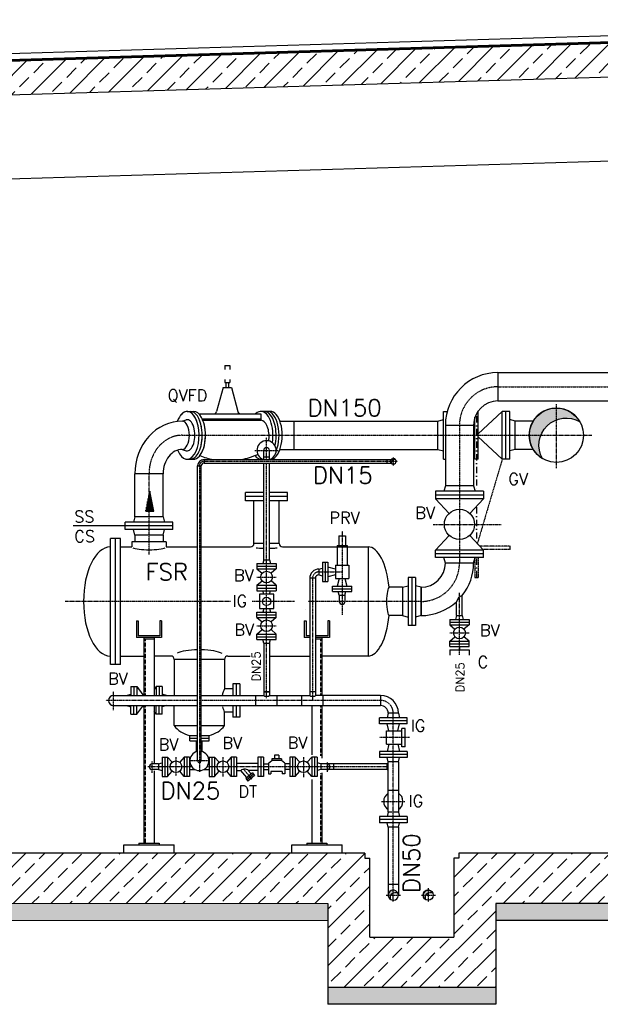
# Model space of a CAD drawing. Header units: millimetres. Extents: x -197187 to 241957296, y -45270 to 70505.
# Tile 102 of 116: x 74916 to 78374, y 2478 to 8344. Entities that reach past the tile are written whole.
import ezdxf
from ezdxf.enums import TextEntityAlignment as Align

# ---------------------------------------------------------------- set-up
doc = ezdxf.new("R2010")
doc.units = ezdxf.units.MM
doc.header["$LTSCALE"] = 0.5
for name, pattern in [('DASHDOT', [1, 0.5, -0.25, 0, -0.25]), ('DOT', [0.25, 0, -0.25]), ('HIDDEN', [0.375, 0.25, -0.125])]:
    doc.linetypes.add(name, pattern=pattern)
for name, color, linetype in [('21', 7, 'Continuous'), ('41', 7, 'Continuous'), ('Beschriftung', 7, 'Continuous'), ('P-MU025ENTL', 7, 'Continuous'), ('P-MU025ENTLÜ', 7, 'Continuous'), ('P-MU050ENTL', 7, 'Continuous'), ('P-MU150AUSL', 7, 'Continuous'), ('P-MU150EINL', 7, 'Continuous'), ('P-MU200EINL', 7, 'Continuous'), ('P-MU300AUSL', 7, 'Continuous')]:
    doc.layers.add(name, color=color, linetype=linetype)
doc.styles.add('ROMANS', font='ROMANS', dxfattribs={"height": 0.2})

# ---------------------------------------------------------------- blocks, each defined once
blk = doc.blocks.new('FPFEIL')
at = {"layer": '41', "color": 7, "linetype": 'Continuous'}
for p, q in [((-99.9998, 18.5851), (-92.9259, 18.5851)), ((-99.9998, 15.7051), (-78.5259, 15.7051)), ((-99.9998, 12.8251), (-64.1259, 12.8251)), ((-99.9998, 12.8251), (-64.1259, 12.8251)), ((-99.9998, 9.9452), (-49.7259, 9.9452)), ((-99.9998, 7.0652), (-35.3259, 7.0652)), ((-99.9998, 4.1852), (-20.926, 4.1852)), ((-99.9998, 4.1852), (-20.926, 4.1852)), ((-99.9998, 1.3052), (-6.526, 1.3052)), ((-99.9998, -1.5748), (-7.874, -1.5748)), ((-99.9998, -4.4548), (-22.274, -4.4548)), ((-99.9998, -4.4548), (-22.274, -4.4548)), ((-99.9998, -7.3348), (-36.6739, -7.3348)), ((-99.9998, -10.2148), (-51.0739, -10.2148)), ((-99.9998, -13.0948), (-65.4739, -13.0948)), ((-99.9998, -13.0948), (-65.4739, -13.0948)), ((-99.9998, -15.9748), (-79.8739, -15.9748)), ((-99.9998, -18.8548), (-94.2739, -18.8548))]:
    blk.add_line(p, q, dxfattribs=at)
blk.add_lwpolyline([(0, 0), (-99.9998, -20), (-99.9998, 20), (0, 0)], close=True, dxfattribs=at)

msp = doc.modelspace()

# ---------------------------------------------------------------- hatches: boundary and pattern name
at = {"lineweight": 5}
h = msp.add_hatch(dxfattribs=at)
h.set_pattern_fill('ANSI33', color=256, scale=25)
h.set_pattern_definition([(45, (102977.92, 8056.34), (-112.2532, 112.2532), []), (45, (103090.18, 8056.34), (-112.2532, 112.2532), [79.375, -39.6875])])
h.paths.add_polyline_path([(81635.78, 8280.707), (81615.789, 8300.107), (70605.838, 7969.809), (70585.847, 7949.209), (70585.847, 7788.471), (70605.838, 7769.071), (70635.78, 7769.969), (70675.78, 7811.169), (70675.78, 7771.169), (81615.789, 8099.369), (81635.78, 8119.969)])
h = msp.add_hatch(dxfattribs=at)
h.set_pattern_fill('ANSI33', color=256, scale=25)
h.set_pattern_definition([(45, (102252.92, 5310.06), (-112.2532, 112.2532), []), (45, (102365.18, 5310.06), (-112.2532, 112.2532), [79.375, -39.6875])])
h.paths.add_polyline_path([(81485.78, 3378.469), (81235.78, 3378.469), (81235.78, 8057.969), (81255.771, 8078.569), (81295.753, 8079.768), (81295.453, 8089.759), (81425.507, 8093.661), (81425.807, 8083.67), (81465.789, 8084.869), (81485.78, 8065.469)])
h.paths.add_polyline_path([(81235.78, 3378.469), (81485.78, 3378.469), (81485.78, 3078.469), (77750.78, 3078.469), (77750.78, 2578.469), (76750.78, 2578.469), (76750.78, 3078.469), (70735.78, 3078.469), (70735.78, 7742.969), (70755.771, 7763.569), (70795.753, 7764.768), (70795.453, 7774.759), (70925.507, 7778.661), (70925.807, 7768.67), (70965.789, 7769.869), (70985.78, 7750.469), (70985.78, 3378.469), (76970.78, 3378.469), (76970.78, 3348.469), (77000.78, 3348.469), (77000.78, 2878.469), (77500.78, 2878.469), (77500.78, 3348.469), (77530.78, 3348.469), (77530.78, 3378.469)])
at = {"layer": 'Beschriftung', "lineweight": 5}
h = msp.add_hatch(dxfattribs=at)
h.set_pattern_fill('BETON_UNBEWEHRT', color=256, scale=200, angle=90, pattern_type=2)
h.set_pattern_definition([(135, (96877.923, 48240.51), (-35.35534, -35.35534), [25, -12.5])])
h.paths.add_polyline_path([(77750.78, 3078.469), (81635.78, 3078.469), (81635.78, 2978.469), (77750.78, 2978.469)])
h.paths.add_polyline_path([(76750.78, 2578.469), (77750.78, 2578.469), (77750.78, 2478.469), (76750.78, 2478.469)])
h.paths.add_polyline_path([(70585.78, 3078.469), (76750.78, 3078.469), (76750.78, 2978.469), (70585.78, 2978.469)])
at = {"layer": 'P-MU050ENTL', "linetype": 'Continuous', "ltscale": 10}
h = msp.add_hatch(color=256, dxfattribs=at)
h.paths.add_polyline_path([(77126.437, 3128.469), (77110.63, 3128.469, 0.27424639), (77126.322, 3102.012, -0.23109795)])
h.paths.add_polyline_path([(77140.78, 3142.471), (77140.78, 3158.619, 0.41421356), (77110.63, 3128.469), (77126.437, 3128.469, -0.1710683)])
h.paths.add_polyline_path([(77140.78, 3158.619), (77140.78, 3142.471, -0.23800733), (77167.93, 3141.58, 0.28780619)])
h.paths.add_polyline_path([(77334.437, 3128.469), (77318.63, 3128.469, 0.27424639), (77334.322, 3102.012, -0.23109795)])
h.paths.add_polyline_path([(77348.78, 3142.471), (77348.78, 3158.619, 0.41421356), (77318.63, 3128.469), (77334.437, 3128.469, -0.1710683)])
h.paths.add_polyline_path([(77348.78, 3158.619), (77348.78, 3142.471, -0.23800733), (77375.93, 3141.58, 0.28780619)])
at = {"layer": 'P-MU300AUSL', "linetype": 'Continuous', "ltscale": 10}
h = msp.add_hatch(color=256, dxfattribs=at)
h.paths.add_polyline_path([(78019.57, 5868.469), (77949.83, 5868.469, 0.26465443), (78029.085, 5729.223, -0.22642943)])
h.paths.add_polyline_path([(78111.78, 5959.918), (78111.78, 6030.419, 0.41421356), (77949.83, 5868.469), (78019.57, 5868.469, -0.20918343)])
h.paths.add_polyline_path([(78111.78, 6030.419), (78111.78, 5959.918, -0.22981852), (78252.745, 5948.198, 0.2703255)])

# ---------------------------------------------------------------- linework, layer by layer
for p, q in [((81630.421, 8344.219), (70585.847, 8012.876)), ((81540.765, 8304.86), (70585.847, 7976.212)), ((70585.847, 7974.211), (81540.825, 8302.861)), ((70605.838, 7969.809), (81615.789, 8300.107)), ((70675.78, 7771.169), (81640.78, 8100.119)), ((70985.78, 7280.469), (81235.78, 7587.969)), ((76970.78, 3378.469), (70985.78, 3378.469)), ((76970.78, 3378.469), (76970.78, 3348.469)), ((76970.78, 3378.469), (76970.78, 3348.469)), ((76970.78, 3348.469), (77000.78, 3348.469)), ((76970.78, 3348.469), (77000.78, 3348.469)), ((77000.78, 2878.469), (77000.78, 3348.469)), ((77530.78, 3348.469), (77500.78, 3348.469)), ((77530.78, 3348.469), (77500.78, 3348.469)), ((77500.78, 3348.469), (77500.78, 2878.469)), ((77530.78, 3348.469), (77500.78, 3348.469)), ((77530.78, 3348.469), (77500.78, 3348.469)), ((77530.78, 3378.469), (77530.78, 3348.469)), ((77530.78, 3378.469), (77530.78, 3348.469)), ((81235.78, 3378.469), (77530.78, 3378.469)), ((77530.78, 3378.469), (77530.78, 3348.469)), ((77530.78, 3378.469), (77530.78, 3348.469)), ((76750.78, 3078.469), (76750.78, 2478.469)), ((81635.78, 3078.469), (77750.78, 3078.469)), ((77750.78, 3078.469), (77750.78, 2478.469)), ((81635.78, 2978.469), (77750.78, 2978.469)), ((77000.78, 2878.469), (77500.78, 2878.469)), ((77750.78, 2578.469), (76750.78, 2578.469)), ((77750.78, 2478.469), (76750.78, 2478.469))]:
    msp.add_line(p, q)
at = {"lineweight": 5}
for p, q in [((76750.78, 3078.469), (70585.78, 3078.469)), ((70585.78, 2978.469), (76750.78, 2978.469))]:
    msp.add_line(p, q, dxfattribs=at)
at = {"layer": '21', "linetype": 'Continuous', "ltscale": 10}
for p, q in [((76013.78, 5724.119), (76013.78, 5702.819)), ((75975.13, 5685.469), (75996.43, 5685.469))]:
    msp.add_line(p, q, dxfattribs=at)
at = {"layer": '21', "linetype": 'DASHDOT', "ltscale": 10}
msp.add_line((75985.78, 5685.469), (75985.78, 3864.195), dxfattribs=at)
at = {"layer": '21', "linetype": 'Continuous', "ltscale": 10}
msp.add_lwpolyline([(77132.699, 5698.683, -1.2725912), (77154.752, 5722.887, 0.7857983), (77132.699, 5698.683)], format="xyb", dxfattribs=at)
msp.add_arc((77140.78, 5713.469), 16.85, 241.3432806, 33.9840917, dxfattribs=at)
at = {"layer": '41', "linetype": 'Continuous', "ltscale": 10}
for p, q in [((76136.702, 6283.469), (76166.702, 6283.469)), ((76136.702, 6283.469), (76136.702, 6260.769)), ((76166.702, 6283.469), (76166.702, 6260.769)), ((76013.78, 5724.119), (77127.722, 5724.119)), ((76013.78, 5702.819), (77127.722, 5702.819)), ((76352.169, 5725.972), (76362.323, 5725.971)), ((77102.78, 5724.119), (77102.78, 5702.819)), ((75975.13, 3928.469), (75975.13, 5685.469)), ((75996.43, 3928.469), (75996.43, 5685.469)), ((75610.78, 4763.469), (75610.78, 4663.469)), ((75610.78, 4763.469), (75620.78, 4763.469)), ((75620.78, 4763.469), (75620.78, 4673.469)), ((75760.78, 4763.469), (75750.78, 4763.469)), ((75750.78, 4763.469), (75750.78, 4673.469)), ((75760.78, 4763.469), (75760.78, 4663.469)), ((76610.78, 4763.469), (76610.78, 4663.469)), ((76610.78, 4763.469), (76620.78, 4763.469)), ((76610.78, 4763.469), (76610.78, 4663.469)), ((76610.78, 4763.469), (76620.78, 4763.469)), ((76620.78, 4763.469), (76620.78, 4673.469)), ((76620.78, 4763.469), (76620.78, 4673.469)), ((76760.78, 4763.469), (76750.78, 4763.469)), ((76750.78, 4763.469), (76750.78, 4673.469)), ((76760.78, 4763.469), (76760.78, 4663.469)), ((75760.78, 4663.469), (75610.78, 4663.469)), ((75750.78, 4673.469), (75620.78, 4673.469)), ((75655.78, 4663.469), (75655.78, 4318.619)), ((75715.78, 4653.469), (75655.78, 4653.469)), ((75715.78, 4663.469), (75715.78, 4318.619)), ((76642.93, 4663.469), (76610.78, 4663.469)), ((76634.953, 4663.469), (76610.78, 4663.469)), ((76642.93, 4673.469), (76620.78, 4673.469)), ((76638.729, 4673.469), (76620.78, 4673.469)), ((76750.78, 4673.469), (76676.63, 4673.469)), ((76760.78, 4663.469), (76676.63, 4663.469)), ((76715.78, 4653.469), (76676.63, 4653.469)), ((76715.78, 4663.469), (76715.78, 4318.619)), ((76368.93, 4553.469), (76368.93, 4318.619)), ((76402.63, 4553.469), (76402.63, 4318.619)), ((76402.63, 4339.469), (76368.93, 4339.469)), ((76655.78, 4339.469), (76642.93, 4339.469)), ((75655.78, 4258.319), (75655.78, 3438.469)), ((75715.78, 4258.319), (75715.78, 3916.952)), ((76655.78, 4258.319), (76655.78, 3963.774)), ((76715.78, 4258.319), (76715.78, 3945.309)), ((75968.93, 3983.445), (75968.93, 4047.469)), ((76002.63, 3983.445), (76002.63, 4047.469)), ((75926.78, 3950.969), (75926.78, 3835.969)), ((75715.78, 3870.13), (75715.78, 3438.469)), ((76655.78, 3817.373), (76655.78, 3438.469)), ((76715.78, 3858.26), (76715.78, 3438.469)), ((75535.78, 3428.469), (75835.78, 3428.469)), ((75535.78, 3378.469), (75535.78, 3428.469)), ((75625.78, 3438.469), (75745.78, 3438.469)), ((75625.78, 3438.469), (75625.78, 3428.469)), ((75745.78, 3438.469), (75745.78, 3428.469)), ((75835.78, 3378.469), (75835.78, 3428.469)), ((76535.78, 3428.469), (76835.78, 3428.469)), ((76535.78, 3378.469), (76535.78, 3428.469)), ((76625.78, 3438.469), (76745.78, 3438.469)), ((76625.78, 3438.469), (76625.78, 3428.469)), ((76745.78, 3438.469), (76745.78, 3428.469)), ((76835.78, 3378.469), (76835.78, 3428.469))]:
    msp.add_line(p, q, dxfattribs=at)
at = {"layer": '41', "linetype": 'DASHDOT', "ltscale": 10}
for p, q in [((76013.78, 5713.469), (77165.747, 5713.469)), ((77140.78, 5735.551), (77140.78, 5688.829)), ((76038.029, 3928.469), (75932.651, 3928.469))]:
    msp.add_line(p, q, dxfattribs=at)
at = {"layer": '41', "linetype": 'HIDDEN', "ltscale": 10}
for p, q in [((75663.78, 4653.469), (75663.78, 4318.619)), ((76707.78, 4653.469), (76707.78, 4318.619)), ((75663.78, 4258.319), (75663.78, 3438.469)), ((76707.78, 4258.319), (76707.78, 3958.498)), ((76707.78, 3855.622), (76707.78, 3438.469))]:
    msp.add_line(p, q, dxfattribs=at)
at = {"layer": '41', "linetype": 'Continuous', "ltscale": 10}
for centre, radius, start, end in [((76013.78, 5685.469), 38.65, 90, 180), ((76013.78, 5685.469), 17.35, 90, 180), ((75985.78, 3928.469), 57.5, 100.6738083, 79.3261917), ((75985.78, 3928.469), 10.65, 180, 0)]:
    msp.add_arc(centre, radius, start, end, dxfattribs=at)
at = {"layer": '41', "linetype": 'DASHDOT', "ltscale": 10}
msp.add_arc((76013.78, 5685.469), 28, 90, 180, dxfattribs=at)
at = {"layer": '41', "linetype": 'Continuous', "ltscale": 10}
for centre, major_axis, ratio, start_param, end_param in [((76352.62, 5868.469), (0, 142.5), 0.4999993, 2.58808015, 3.252056), ((76385.78, 5203.469), (-75, 0), 0.11696267, 1.79223648, 1.9023925), ((76385.78, 5203.469), (-75, 0), 0.11696267, 1.90176379, 1.9023925), ((76385.78, 4318.619), (-16.85, 0), 0.30551929, 0, 3.14159265), ((76659.78, 4318.619), (-16.85, 0), 0.30551929, 0, 1.33111947)]:
    msp.add_ellipse(centre, major_axis=major_axis, ratio=ratio, start_param=start_param, end_param=end_param, dxfattribs=at)
at = {"layer": 'P-MU025ENTL', "linetype": 'DASHDOT', "ltscale": 10}
for p, q in [((76835.78, 5296.881), (76835.78, 5203.469)), ((76835.78, 5296.881), (76835.78, 4798.729)), ((76697.78, 5054.469), (76835.78, 5054.469)), ((76659.78, 5016.469), (76659.78, 4292.168)), ((77534.78, 4559.473), (77534.78, 4931.36)), ((77477.28, 4690.876), (77592.28, 4690.876)), ((75845.78, 3950.969), (75845.78, 3839.424)), ((76125.78, 3950.969), (76125.78, 3835.969)), ((76605.78, 3950.969), (76605.78, 3831.36)), ((75940.159, 3893.469), (75678.556, 3893.469)), ((75704.78, 3857.121), (75704.78, 3927.434)), ((77102.78, 3893.469), (76031.401, 3893.469)), ((76298.326, 3820.313), (76246.951, 3881.54)), ((76746.78, 3920.662), (76746.78, 3863.867))]:
    msp.add_line(p, q, dxfattribs=at)
at = {"layer": 'P-MU025ENTL', "linetype": 'Continuous', "ltscale": 10}
for p, q in [((76815.78, 5269.469), (76855.78, 5269.469)), ((76815.78, 5269.469), (76815.78, 5211.469)), ((76815.78, 5269.469), (76855.78, 5269.469)), ((76815.78, 5269.469), (76815.78, 5211.469)), ((76815.78, 5269.469), (76855.78, 5269.469)), ((76815.78, 5269.469), (76815.78, 5211.469)), ((76855.78, 5269.469), (76855.78, 5211.469)), ((76855.78, 5269.469), (76855.78, 5211.469)), ((76855.78, 5269.469), (76855.78, 5211.469)), ((76805.78, 5211.469), (76865.78, 5211.469)), ((76805.78, 5211.469), (76805.78, 5203.469)), ((76805.78, 5211.469), (76865.78, 5211.469)), ((76805.78, 5211.469), (76805.78, 5203.469)), ((76805.78, 5211.469), (76865.78, 5211.469)), ((76805.78, 5211.469), (76805.78, 5094.469)), ((76865.78, 5211.469), (76865.78, 5203.469)), ((76865.78, 5211.469), (76865.78, 5203.469)), ((76865.78, 5211.469), (76865.78, 5094.469)), ((76719.78, 5111.969), (76719.78, 4996.969)), ((76719.78, 5111.969), (76751.78, 5111.969)), ((76735.78, 5111.969), (76735.78, 4996.969)), ((76751.78, 5111.969), (76751.78, 4996.969)), ((76697.78, 5071.319), (76719.78, 5077.214)), ((76697.78, 5071.319), (76697.78, 5037.619)), ((76795.78, 5071.319), (76751.78, 5083.109)), ((76795.78, 5094.469), (76875.78, 5094.469)), ((76795.78, 5094.469), (76795.78, 5014.469)), ((76875.78, 5094.469), (76875.78, 5014.469)), ((76676.63, 5016.469), (76642.93, 5016.469)), ((76642.93, 5016.469), (76642.93, 4318.619)), ((76676.63, 5016.469), (76676.63, 4318.619)), ((76697.78, 5037.619), (76719.78, 5031.724)), ((76719.78, 4996.969), (76751.78, 4996.969)), ((76795.78, 5037.619), (76751.78, 5025.829)), ((76795.78, 5014.469), (76875.78, 5014.469)), ((76818.93, 5014.469), (76807.14, 4970.469)), ((76852.63, 5014.469), (76864.42, 4970.469)), ((76778.28, 4938.469), (76778.28, 4970.469)), ((76778.28, 4970.469), (76893.28, 4970.469)), ((76778.28, 4954.469), (76893.28, 4954.469)), ((76778.28, 4938.469), (76893.28, 4938.469)), ((76818.93, 4916.469), (76813.035, 4938.469)), ((76852.63, 4916.469), (76858.525, 4938.469)), ((76893.28, 4938.469), (76893.28, 4970.469)), ((76818.93, 4916.469), (76852.63, 4916.469)), ((76818.93, 4916.469), (76818.93, 4878.469)), ((76852.63, 4916.469), (76852.63, 4878.469)), ((77517.93, 4793.876), (77517.93, 4877.132)), ((77551.63, 4793.876), (77551.63, 4913.508)), ((77477.28, 4771.876), (77592.28, 4771.876)), ((77477.28, 4771.876), (77477.28, 4739.876)), ((77477.28, 4755.876), (77592.28, 4755.876)), ((77517.93, 4793.876), (77512.035, 4771.876)), ((77517.93, 4793.876), (77551.63, 4793.876)), ((77551.63, 4793.876), (77557.525, 4771.876)), ((77592.28, 4771.876), (77592.28, 4739.876)), ((77477.28, 4739.876), (77592.28, 4739.876)), ((77477.28, 4739.876), (77508.141, 4713.577)), ((77592.28, 4739.876), (77561.419, 4713.577)), ((77477.28, 4641.876), (77508.141, 4668.175)), ((77477.28, 4609.876), (77477.28, 4641.876)), ((77477.28, 4641.876), (77592.28, 4641.876)), ((77592.28, 4641.876), (77561.419, 4668.175)), ((77592.28, 4609.876), (77592.28, 4641.876)), ((76368.93, 4630.469), (76402.63, 4630.469)), ((76368.93, 4630.469), (76368.93, 4318.619)), ((76402.63, 4630.469), (76402.63, 4318.619)), ((77477.28, 4625.876), (77592.28, 4625.876)), ((77477.28, 4609.876), (77592.28, 4609.876)), ((77477.28, 4589.876), (77592.28, 4589.876)), ((77477.28, 4589.876), (77477.28, 4557.876)), ((77534.78, 4609.876), (77534.78, 4589.876)), ((77592.28, 4589.876), (77592.28, 4557.876)), ((76642.93, 4553.469), (76642.93, 4318.619)), ((76368.93, 4339.469), (76402.63, 4339.469)), ((76676.63, 4339.469), (76642.93, 4339.469)), ((75764.78, 3950.969), (75796.78, 3950.969)), ((75764.78, 3950.969), (75764.78, 3835.969)), ((75780.78, 3950.969), (75780.78, 3835.969)), ((75796.78, 3950.969), (75823.079, 3920.108)), ((75796.78, 3950.969), (75796.78, 3835.969)), ((75894.78, 3950.969), (75868.481, 3920.108)), ((75926.78, 3950.969), (75894.78, 3950.969)), ((75894.78, 3950.969), (75894.78, 3835.969)), ((75910.78, 3950.969), (75910.78, 3835.969)), ((76044.78, 3950.969), (76076.78, 3950.969)), ((76044.78, 3950.969), (76044.78, 3835.969)), ((76060.78, 3950.969), (76060.78, 3835.969)), ((76076.78, 3950.969), (76076.78, 3835.969)), ((76076.78, 3950.969), (76103.079, 3920.108)), ((76174.78, 3950.969), (76148.481, 3920.108)), ((76206.78, 3950.969), (76174.78, 3950.969)), ((76174.78, 3950.969), (76174.78, 3835.969)), ((76190.78, 3950.969), (76190.78, 3835.969)), ((76206.78, 3950.969), (76206.78, 3835.969)), ((76366.78, 3950.969), (76334.78, 3950.969)), ((76334.78, 3950.969), (76334.78, 3835.969)), ((76350.78, 3950.969), (76350.78, 3835.969)), ((76366.78, 3950.969), (76366.78, 3835.969)), ((76396.78, 3915.969), (76417.652, 3931.841)), ((76473.908, 3941.841), (76417.652, 3941.841)), ((76417.652, 3941.841), (76417.652, 3931.841)), ((76473.908, 3931.841), (76417.652, 3931.841)), ((76458.908, 3961.841), (76432.652, 3961.841)), ((76432.652, 3961.841), (76432.652, 3941.841)), ((76458.908, 3961.841), (76458.908, 3941.841)), ((76473.908, 3941.841), (76473.908, 3931.841)), ((76494.78, 3915.969), (76473.908, 3931.841)), ((76556.78, 3950.969), (76524.78, 3950.969)), ((76524.78, 3950.969), (76524.78, 3835.969)), ((76540.78, 3950.969), (76540.78, 3835.969)), ((76556.78, 3950.969), (76556.78, 3835.969)), ((76556.78, 3950.969), (76583.079, 3920.108)), ((76654.78, 3950.969), (76628.481, 3920.108)), ((76686.78, 3950.969), (76654.78, 3950.969)), ((76654.78, 3950.969), (76654.78, 3835.969)), ((76670.78, 3950.969), (76670.78, 3835.969)), ((76686.78, 3950.969), (76686.78, 3835.969)), ((75742.78, 3910.319), (75704.78, 3910.319)), ((75742.78, 3876.619), (75704.78, 3876.619)), ((75742.78, 3910.319), (75764.78, 3916.214)), ((75742.78, 3910.319), (75742.78, 3876.619)), ((75742.78, 3876.619), (75764.78, 3870.724)), ((75926.78, 3910.319), (75931.22, 3910.319)), ((75926.78, 3876.619), (75960.924, 3876.619)), ((76010.636, 3876.619), (76044.78, 3876.619)), ((76044.78, 3910.319), (76040.34, 3910.319)), ((76206.78, 3915.319), (76334.78, 3915.319)), ((76206.78, 3871.619), (76233.279, 3871.619)), ((76268.56, 3829.573), (76233.279, 3871.619)), ((76334.78, 3871.619), (76277.271, 3871.619)), ((76294.375, 3851.235), (76277.271, 3871.619)), ((76366.78, 3910.319), (76396.78, 3910.319)), ((76366.78, 3876.619), (76396.78, 3876.619)), ((76396.78, 3915.969), (76396.78, 3850.969)), ((76494.78, 3915.969), (76494.78, 3850.969)), ((76524.78, 3910.319), (76494.78, 3910.319)), ((76524.78, 3876.619), (76494.78, 3876.619)), ((76708.78, 3910.319), (76686.78, 3916.214)), ((76708.78, 3876.619), (76686.78, 3870.724)), ((76708.78, 3910.319), (76708.78, 3876.619)), ((77102.78, 3910.319), (76708.78, 3910.319)), ((77102.78, 3876.619), (76708.78, 3876.619)), ((76784.78, 3910.319), (76784.78, 3876.619)), ((77102.78, 3910.319), (77102.78, 3876.619)), ((75764.78, 3835.969), (75796.78, 3835.969)), ((75796.78, 3835.969), (75823.079, 3866.83)), ((75894.78, 3835.969), (75868.481, 3866.83)), ((75926.78, 3835.969), (75894.78, 3835.969)), ((76044.78, 3835.969), (76076.78, 3835.969)), ((76076.78, 3835.969), (76103.079, 3866.83)), ((76174.78, 3835.969), (76148.481, 3866.83)), ((76206.78, 3835.969), (76174.78, 3835.969)), ((76301.268, 3857.019), (76261.667, 3823.79)), ((76261.667, 3823.79), (76274.523, 3808.469)), ((76307.696, 3849.359), (76268.095, 3816.129)), ((76314.124, 3841.698), (76274.523, 3808.469)), ((76301.268, 3857.019), (76314.124, 3841.698)), ((76366.78, 3835.969), (76334.78, 3835.969)), ((76396.78, 3850.969), (76411.78, 3850.969)), ((76479.78, 3865.969), (76411.78, 3865.969)), ((76411.78, 3865.969), (76411.78, 3850.969)), ((76479.78, 3865.969), (76479.78, 3850.969)), ((76494.78, 3850.969), (76479.78, 3850.969)), ((76556.78, 3835.969), (76524.78, 3835.969)), ((76556.78, 3835.969), (76583.079, 3866.83)), ((76654.78, 3835.969), (76628.481, 3866.83)), ((76686.78, 3835.969), (76654.78, 3835.969))]:
    msp.add_line(p, q, dxfattribs=at)
for centre in [(77534.78, 4690.876), (75845.78, 3893.469), (76125.78, 3893.469), (76605.78, 3893.469)]:
    msp.add_circle(centre, 35, dxfattribs=at)
for centre, radius, start, end in [((76697.78, 5016.469), 54.85, 90, 180), ((76697.78, 5016.469), 21.15, 90, 180), ((76835.78, 4878.469), 16.85, 180, 0), ((75704.78, 3893.469), 16.85, 90, 270), ((76746.78, 3893.469), 16.85, 270, 90), ((77102.78, 3855.469), 54.85, 81.7717111, 90), ((77102.78, 3855.469), 21.15, 68.212925, 90)]:
    msp.add_arc(centre, radius, start, end, dxfattribs=at)
at = {"layer": 'P-MU025ENTL', "linetype": 'DASHDOT', "ltscale": 10}
for centre, start, end in [((76697.78, 5016.469), 90, 180), ((77102.78, 3855.469), 78.0780556, 90)]:
    msp.add_arc(centre, 38, start, end, dxfattribs=at)
at = {"layer": 'P-MU025ENTL', "linetype": 'Continuous', "ltscale": 10}
msp.add_ellipse((76255.275, 3871.619), major_axis=(-21.996, 0), ratio=0.33834032, start_param=3.14159265, end_param=6.28318531, dxfattribs=at)
at = {"layer": 'P-MU025ENTLÜ', "linetype": 'DASHDOT', "ltscale": 10}
for p, q in [((76385.78, 5724.119), (76385.78, 5855.545)), ((76315.25, 5778.469), (76454.811, 5778.469)), ((76356.13, 5778.469), (76415.971, 5778.469)), ((76385.78, 4302.379), (76385.78, 5702.819)), ((76328.28, 5023.469), (76443.28, 5023.469)), ((76328.28, 4733.469), (76443.28, 4733.469))]:
    msp.add_line(p, q, dxfattribs=at)
at = {"layer": 'P-MU025ENTLÜ', "linetype": 'Continuous', "ltscale": 10}
for p, q in [((76368.93, 5724.119), (76368.93, 5778.469)), ((76402.63, 5724.119), (76402.63, 5778.469)), ((76368.93, 5740.469), (76402.63, 5740.469)), ((76368.93, 5126.469), (76368.93, 5702.819)), ((76402.63, 5126.469), (76402.63, 5702.819)), ((76328.28, 5104.469), (76443.28, 5104.469)), ((76328.28, 5104.469), (76328.28, 5072.469)), ((76368.93, 5126.469), (76363.035, 5104.469)), ((76368.93, 5126.469), (76402.63, 5126.469)), ((76402.63, 5126.469), (76408.525, 5104.469)), ((76443.28, 5104.469), (76443.28, 5072.469)), ((76328.28, 5088.469), (76443.28, 5088.469)), ((76328.28, 5072.469), (76443.28, 5072.469)), ((76328.28, 5072.469), (76359.141, 5046.17)), ((76443.28, 5072.469), (76412.419, 5046.17)), ((76328.28, 4974.469), (76359.141, 5000.768)), ((76443.28, 4974.469), (76412.419, 5000.768)), ((76328.28, 4974.469), (76328.28, 4942.469)), ((76328.28, 4974.469), (76443.28, 4974.469)), ((76328.28, 4958.469), (76443.28, 4958.469)), ((76328.28, 4942.469), (76443.28, 4942.469)), ((76368.796, 4920.969), (76363.035, 4942.469)), ((76402.764, 4920.969), (76408.525, 4942.469)), ((76443.28, 4974.469), (76443.28, 4942.469)), ((76328.28, 4782.469), (76328.28, 4814.469)), ((76328.28, 4814.469), (76443.28, 4814.469)), ((76368.796, 4835.969), (76363.035, 4814.469)), ((76402.764, 4835.969), (76408.525, 4814.469)), ((76443.28, 4782.469), (76443.28, 4814.469)), ((76328.28, 4798.469), (76443.28, 4798.469)), ((76328.28, 4782.469), (76443.28, 4782.469)), ((76328.28, 4782.469), (76359.141, 4756.17)), ((76443.28, 4782.469), (76412.419, 4756.17)), ((76328.28, 4684.469), (76359.141, 4710.768)), ((76443.28, 4684.469), (76412.419, 4710.768)), ((76328.28, 4652.469), (76328.28, 4684.469)), ((76328.28, 4684.469), (76443.28, 4684.469)), ((76328.28, 4668.469), (76443.28, 4668.469)), ((76328.28, 4652.469), (76443.28, 4652.469)), ((76368.93, 4630.469), (76363.035, 4652.469)), ((76402.63, 4630.469), (76408.525, 4652.469)), ((76443.28, 4652.469), (76443.28, 4684.469))]:
    msp.add_line(p, q, dxfattribs=at)
msp.add_lwpolyline([(76428.28, 4835.969), (76428.28, 4920.969), (76343.28, 4920.969), (76343.28, 4835.969)], close=True, dxfattribs=at)
for centre, radius in [((76385.78, 5023.469), 35), ((76385.78, 4878.469), 25), ((76385.78, 4733.469), 35)]:
    msp.add_circle(centre, radius, dxfattribs=at)
for radius, start, end in [(57.5, 289.0529333, 250.9470667), (16.85, 0, 180)]:
    msp.add_arc((76385.78, 5778.469), radius, start, end, dxfattribs=at)
at = {"layer": 'P-MU050ENTL', "linetype": 'DASHDOT', "ltscale": 10}
for p, q in [((75474.78, 4230.87), (75474.78, 4342.501)), ((75474.78, 4230.87), (75474.78, 4342.501)), ((75975.13, 4288.469), (75427.961, 4288.469)), ((77064.78, 4288.469), (75996.43, 4288.469)), ((77140.78, 3090.057), (77140.78, 4212.469)), ((77236.46, 4067.469), (77058.28, 4067.469)), ((77070.167, 3687.469), (77209.415, 3687.469)), ((77348.78, 3169.484), (77348.78, 3088.064)), ((77098.892, 3128.469), (77183.632, 3128.469)), ((77309.246, 3128.469), (77392.988, 3128.469))]:
    msp.add_line(p, q, dxfattribs=at)
at = {"layer": 'P-MU050ENTL', "linetype": 'Continuous', "ltscale": 10}
for p, q in [((75577.78, 4370.969), (75577.78, 4318.619)), ((75577.78, 4370.969), (75613.78, 4370.969)), ((75577.78, 4370.969), (75577.78, 4318.619)), ((75577.78, 4370.969), (75613.78, 4370.969)), ((75595.78, 4370.969), (75595.78, 4318.619)), ((75595.78, 4370.969), (75595.78, 4318.619)), ((75613.78, 4370.969), (75613.78, 4318.619)), ((75613.78, 4370.969), (75648.043, 4321.378)), ((75613.78, 4370.969), (75613.78, 4318.619)), ((75613.78, 4370.969), (75648.043, 4321.378)), ((75727.78, 4370.969), (75715.78, 4353.601)), ((75727.78, 4370.969), (75715.78, 4353.601)), ((75763.78, 4370.969), (75727.78, 4370.969)), ((75727.78, 4370.969), (75727.78, 4318.619)), ((75763.78, 4370.969), (75727.78, 4370.969)), ((75727.78, 4370.969), (75727.78, 4318.619)), ((75745.78, 4370.969), (75745.78, 4318.619)), ((75745.78, 4370.969), (75745.78, 4318.619)), ((75763.78, 4370.969), (75763.78, 4318.619)), ((75763.78, 4370.969), (75763.78, 4318.619)), ((75474.78, 4318.619), (75655.78, 4318.619)), ((75474.78, 4318.619), (75975.13, 4318.619)), ((75550.78, 4318.619), (75577.78, 4325.854)), ((75550.78, 4318.619), (75577.78, 4325.854)), ((75715.78, 4318.619), (75835.78, 4318.619)), ((75790.78, 4318.619), (75763.78, 4325.854)), ((75790.78, 4318.619), (75763.78, 4325.854)), ((75996.43, 4318.619), (76368.93, 4318.619)), ((76225.78, 4318.619), (76368.93, 4318.619)), ((76321.78, 4258.319), (76321.78, 4318.619)), ((76321.78, 4258.319), (76321.78, 4318.619)), ((76402.63, 4318.619), (76642.93, 4318.619)), ((76402.63, 4318.619), (76642.93, 4318.619)), ((76449.78, 4258.319), (76449.78, 4318.619)), ((76449.78, 4258.319), (76449.78, 4318.619)), ((76595.78, 4258.319), (76595.78, 4318.619)), ((76595.78, 4258.319), (76595.78, 4318.619)), ((77064.78, 4318.619), (76676.63, 4318.619)), ((76723.78, 4258.319), (76723.78, 4318.619)), ((77064.78, 4318.619), (77064.78, 4258.319)), ((75474.78, 4258.319), (75655.78, 4258.319)), ((75474.78, 4258.319), (75975.13, 4258.319)), ((75550.78, 4258.319), (75577.78, 4251.084)), ((75550.78, 4258.319), (75577.78, 4251.084)), ((75577.78, 4205.969), (75577.78, 4258.319)), ((75577.78, 4205.969), (75577.78, 4258.319)), ((75595.78, 4205.969), (75595.78, 4258.319)), ((75595.78, 4205.969), (75595.78, 4258.319)), ((75613.78, 4205.969), (75613.78, 4258.319)), ((75613.78, 4205.969), (75613.78, 4258.319)), ((75613.78, 4205.969), (75648.043, 4255.56)), ((75613.78, 4205.969), (75648.043, 4255.56)), ((75715.78, 4258.319), (75835.78, 4258.319)), ((75727.78, 4205.969), (75727.78, 4258.319)), ((75727.78, 4205.969), (75727.78, 4258.319)), ((75745.78, 4205.969), (75745.78, 4258.319)), ((75745.78, 4205.969), (75745.78, 4258.319)), ((75790.78, 4258.319), (75763.78, 4251.084)), ((75763.78, 4205.969), (75763.78, 4258.319)), ((75790.78, 4258.319), (75763.78, 4251.084)), ((75763.78, 4205.969), (75763.78, 4258.319)), ((75996.43, 4258.319), (77064.78, 4258.319)), ((76225.78, 4258.319), (76655.78, 4258.319)), ((75577.78, 4205.969), (75613.78, 4205.969)), ((75577.78, 4205.969), (75613.78, 4205.969)), ((75727.78, 4205.969), (75715.78, 4223.337)), ((75727.78, 4205.969), (75715.78, 4223.337)), ((75763.78, 4205.969), (75727.78, 4205.969)), ((75763.78, 4205.969), (75727.78, 4205.969)), ((77223.28, 4185.469), (77058.28, 4185.469)), ((77058.28, 4149.469), (77058.28, 4185.469)), ((77223.28, 4167.469), (77058.28, 4167.469)), ((77110.63, 4212.469), (77103.395, 4185.469)), ((77170.93, 4212.469), (77110.63, 4212.469)), ((77170.93, 4212.469), (77178.165, 4185.469)), ((77223.28, 4149.469), (77223.28, 4185.469)), ((77223.28, 4149.469), (77058.28, 4149.469)), ((77100.78, 4027.469), (77100.78, 4107.469)), ((77100.78, 4107.469), (77190.78, 4107.469)), ((77114.649, 4107.469), (77103.395, 4149.469)), ((77166.911, 4107.469), (77178.165, 4149.469)), ((77190.78, 4012.469), (77190.78, 4122.469)), ((77210.78, 4122.469), (77190.78, 4122.469)), ((77210.78, 4012.469), (77210.78, 4122.469)), ((77100.78, 4027.469), (77190.78, 4027.469)), ((77114.649, 4027.469), (77103.395, 3985.469)), ((77166.911, 4027.469), (77178.165, 3985.469)), ((77210.78, 4012.469), (77190.78, 4012.469)), ((77223.28, 3985.469), (77058.28, 3985.469)), ((77058.28, 3985.469), (77058.28, 3949.469)), ((77223.28, 3967.469), (77058.28, 3967.469)), ((77223.28, 3949.469), (77058.28, 3949.469)), ((77110.63, 3922.469), (77103.395, 3949.469)), ((77170.93, 3922.469), (77178.165, 3949.469)), ((77223.28, 3985.469), (77223.28, 3949.469)), ((77170.93, 3922.469), (77110.63, 3922.469)), ((77110.63, 3623.469), (77110.63, 3922.469)), ((77170.93, 3922.469), (77170.93, 3623.469)), ((77170.93, 3751.469), (77110.63, 3751.469)), ((77223.28, 3596.469), (77058.28, 3596.469)), ((77058.28, 3596.469), (77058.28, 3560.469)), ((77223.28, 3578.469), (77058.28, 3578.469)), ((77110.63, 3623.469), (77103.395, 3596.469)), ((77170.93, 3623.469), (77110.63, 3623.469)), ((77170.93, 3623.469), (77178.165, 3596.469)), ((77223.28, 3596.469), (77223.28, 3560.469)), ((77223.28, 3560.469), (77058.28, 3560.469)), ((77110.63, 3533.469), (77103.395, 3560.469)), ((77170.93, 3533.469), (77110.63, 3533.469)), ((77170.93, 3533.469), (77178.165, 3560.469)), ((77170.93, 3533.469), (77170.93, 3128.469)), ((77170.93, 3192.469), (77110.63, 3192.469))]:
    msp.add_line(p, q, dxfattribs=at)
at = {"layer": 'P-MU050ENTL'}
msp.add_line((77110.63, 3533.469), (77110.63, 3128.469), dxfattribs=at)
at = {"layer": 'P-MU050ENTL', "linetype": 'Continuous', "ltscale": 10}
for points in [[(77167.93, 3141.58, 1.37095256), (77126.322, 3102.012, -0.72941984), (77167.93, 3141.58)], [(77375.93, 3141.58, 1.37095256), (77334.322, 3102.012, -0.72941984), (77375.93, 3141.58)]]:
    msp.add_lwpolyline(points, format="xyb", dxfattribs=at)
msp.add_circle((77348.78, 3128.469), 30.15, dxfattribs=at)
for centre, radius, start, end in [((75474.78, 4288.469), 30.15, 90, 270), ((75474.78, 4288.469), 30.15, 90, 270), ((75670.78, 4288.469), 40, 112.0243139, 131.0837333), ((75670.78, 4288.469), 40, 112.0243139, 131.0837333), ((77064.78, 4212.469), 106.15, 0, 90), ((75670.78, 4288.469), 40, 228.9162667, 247.9756861), ((75670.78, 4288.469), 40, 228.9162667, 247.9756861), ((77064.78, 4212.469), 45.85, 0, 90), ((77140.868, 3687.469), 57.5, 121.7275028, 238.2724972), ((77140.868, 3687.469), 57.5, 301.5213111, 58.4786889), ((77140.78, 3128.469), 30.15, 241.3444028, 25.7754167)]:
    msp.add_arc(centre, radius, start, end, dxfattribs=at)
at = {"layer": 'P-MU050ENTL', "linetype": 'DASHDOT', "ltscale": 10}
msp.add_arc((77064.78, 4212.469), 76, 0, 90, dxfattribs=at)
at = {"layer": 'P-MU050ENTL', "linetype": 'Continuous', "ltscale": 10}
for centre, major_axis, start_param, end_param in [((76385.78, 4318.619), (16.85, 0), 3.14159265, 6.28318531), ((76659.78, 4318.619), (-16.85, 0), 0, 3.14159265)]:
    msp.add_ellipse(centre, major_axis=major_axis, ratio=0.30551929, start_param=start_param, end_param=end_param, dxfattribs=at)
at = {"layer": 'P-MU150AUSL', "linetype": 'Continuous', "ltscale": 10}
for p, q in [((77763.78, 6241.619), (77763.78, 6073.319)), ((77763.78, 6241.619), (79332.288, 6241.619)), ((76136.702, 6200.469), (76136.702, 6183.469)), ((76136.702, 6183.469), (76166.702, 6183.469)), ((76144.202, 6183.469), (76144.202, 6153.469)), ((76159.202, 6183.469), (76159.202, 6153.469)), ((76166.702, 6200.469), (76166.702, 6183.469)), ((76126.701, 6153.469), (76088.472, 6010.793)), ((76126.702, 6153.469), (76176.702, 6153.469)), ((76176.702, 6153.469), (76214.932, 6010.793)), ((77763.78, 6073.319), (79306.78, 6073.319)), ((75912.679, 6010.969), (75950.784, 6010.969)), ((75982.604, 5995.969), (76351.702, 5995.969)), ((76351.702, 5995.969), (76351.702, 5958.469)), ((76408.045, 6010.969), (76352.62, 6010.969)), ((77439.78, 5725.969), (77439.78, 6010.969)), ((77439.78, 6010.969), (77461.693, 6010.969)), ((77646.78, 5725.969), (77646.78, 6013.865)), ((77789.78, 6010.969), (77646.78, 5877.783)), ((77789.78, 5725.969), (77789.78, 6010.969)), ((77833.78, 6010.969), (77789.78, 6010.969)), ((77811.78, 5725.969), (77811.78, 6010.969)), ((77833.78, 5725.969), (77833.78, 6010.969)), ((75884.1, 5952.619), (75907.925, 5960.982)), ((76002.745, 5965.969), (76351.702, 5965.969)), ((76006.025, 5958.469), (76351.702, 5958.469)), ((76362.872, 5954.392), (76351.702, 5958.469)), ((76465.545, 5952.619), (77406.78, 5952.619)), ((76551.124, 5784.319), (76551.124, 5952.619)), ((77406.78, 5952.619), (77439.78, 5961.461)), ((77406.78, 5784.319), (77406.78, 5952.619)), ((77450.63, 5928.469), (77450.63, 5567.469)), ((77450.63, 5928.469), (77618.93, 5928.469)), ((77618.93, 5928.469), (77618.93, 5567.469)), ((77626.78, 5725.969), (77626.78, 5975.506)), ((77866.78, 5952.619), (77833.78, 5961.461)), ((77866.78, 5784.319), (77866.78, 5952.619)), ((77973.409, 5952.619), (77866.78, 5952.619)), ((77789.78, 5725.969), (77646.78, 5859.155)), ((75884.1, 5784.319), (75907.925, 5775.956)), ((76465.545, 5784.319), (77406.78, 5784.319)), ((77406.78, 5784.319), (77439.78, 5775.477)), ((77866.78, 5784.319), (77833.78, 5775.477)), ((77973.409, 5784.319), (77866.78, 5784.319)), ((75912.679, 5725.969), (75950.784, 5725.969)), ((77439.78, 5725.969), (77450.63, 5725.969)), ((77646.78, 5725.969), (77626.78, 5725.969)), ((77833.78, 5725.969), (77789.78, 5725.969)), ((75601.63, 5383.469), (75601.63, 5639.469)), ((75769.93, 5639.469), (75601.63, 5639.469)), ((75769.93, 5383.469), (75769.93, 5639.469)), ((76260.78, 5478.469), (76260.78, 5528.469)), ((76368.93, 5528.469), (76260.78, 5528.469)), ((76510.78, 5528.469), (76402.63, 5528.469)), ((76510.78, 5478.469), (76510.78, 5528.469)), ((77677.28, 5534.469), (77392.28, 5534.469)), ((77392.28, 5534.469), (77392.28, 5490.469)), ((77450.63, 5567.469), (77441.788, 5534.469)), ((77618.93, 5567.469), (77450.63, 5567.469)), ((77618.93, 5567.469), (77627.772, 5534.469)), ((77677.28, 5534.469), (77677.28, 5490.469)), ((76368.93, 5503.469), (76260.78, 5503.469)), ((76368.93, 5478.469), (76260.78, 5478.469)), ((76310.78, 5223.469), (76310.78, 5478.469)), ((76510.78, 5503.469), (76402.63, 5503.469)), ((76510.78, 5478.469), (76402.63, 5478.469)), ((76460.78, 5223.469), (76460.78, 5478.469)), ((77677.28, 5512.469), (77392.28, 5512.469)), ((77677.28, 5490.469), (77392.28, 5490.469)), ((77392.28, 5490.469), (77473.44, 5403.328)), ((77677.28, 5490.469), (77596.12, 5403.328)), ((75828.28, 5350.469), (75543.28, 5350.469)), ((75543.28, 5306.469), (75543.28, 5350.469)), ((75601.63, 5383.469), (75592.788, 5350.469)), ((75769.93, 5383.469), (75601.63, 5383.469)), ((75769.93, 5383.469), (75778.772, 5350.469)), ((75828.28, 5306.469), (75828.28, 5350.469)), ((75828.28, 5328.469), (75543.28, 5328.469)), ((75828.28, 5306.469), (75543.28, 5306.469)), ((75601.63, 5273.469), (75592.788, 5306.469)), ((75769.93, 5273.469), (75778.772, 5306.469)), ((75455.78, 4503.469), (75455.78, 5253.469)), ((75515.78, 5253.469), (75455.78, 5253.469)), ((75485.78, 4503.469), (75485.78, 5253.469)), ((75515.78, 4503.469), (75515.78, 5253.469)), ((75788.772, 5233.469), (75582.788, 5233.469)), ((75582.788, 5233.469), (75582.788, 5203.469)), ((75769.93, 5273.469), (75601.63, 5273.469)), ((75601.63, 5273.469), (75601.63, 5233.469)), ((75769.93, 5273.469), (75769.93, 5233.469)), ((75788.772, 5233.469), (75788.772, 5203.469)), ((76368.93, 5223.469), (76310.78, 5223.469)), ((76460.78, 5223.469), (76402.63, 5223.469)), ((77392.28, 5184.469), (77473.44, 5271.61)), ((77677.28, 5184.469), (77596.12, 5271.609)), ((75515.78, 5203.469), (75582.788, 5203.469)), ((75788.772, 5203.469), (75975.13, 5203.469)), ((75996.43, 5203.469), (76290.78, 5203.469)), ((76480.78, 5203.469), (76990.78, 5203.469)), ((76990.78, 5203.469), (76990.78, 4553.469)), ((77677.28, 5184.469), (77392.28, 5184.469)), ((77392.28, 5140.469), (77392.28, 5184.469)), ((77677.28, 5162.469), (77392.28, 5162.469)), ((77677.28, 5140.469), (77677.28, 5184.469)), ((77836.78, 5188.469), (77836.78, 5208.469)), ((77677.28, 5140.469), (77392.28, 5140.469)), ((77450.63, 5107.469), (77441.788, 5140.469)), ((77618.93, 5107.469), (77450.63, 5107.469)), ((77618.93, 5107.469), (77627.772, 5140.469)), ((77228.78, 5020.969), (77228.78, 4735.969)), ((77272.78, 5020.969), (77228.78, 5020.969)), ((77250.78, 5020.969), (77250.78, 4735.969)), ((77272.78, 5020.969), (77272.78, 4735.969)), ((77646.78, 5018.469), (77626.78, 5018.469)), ((77195.78, 4962.619), (77116.347, 4962.619)), ((77195.78, 4962.619), (77228.78, 4971.461)), ((77195.78, 4962.619), (77195.78, 4794.319)), ((77305.78, 4962.619), (77272.78, 4971.461)), ((77305.78, 4794.319), (77305.78, 4962.619)), ((77305.78, 4962.619), (77305.78, 4794.319)), ((77195.78, 4794.319), (77116.347, 4794.319)), ((77195.78, 4794.319), (77228.78, 4785.477)), ((77305.78, 4794.319), (77272.78, 4785.477)), ((77272.78, 4735.969), (77228.78, 4735.969)), ((75515.78, 4553.469), (75655.78, 4553.469)), ((75815.78, 4553.469), (75715.78, 4553.469)), ((75835.78, 4533.469), (75835.78, 4318.619)), ((75975.13, 4533.469), (75835.78, 4533.469)), ((76135.78, 4533.469), (75996.43, 4533.469)), ((76135.78, 4533.469), (76135.78, 4358.469)), ((76155.78, 4553.469), (76287.505, 4553.469)), ((76402.63, 4553.469), (76642.93, 4553.469)), ((76990.78, 4553.469), (76715.78, 4553.469)), ((75515.78, 4503.469), (75455.78, 4503.469)), ((76185.78, 4358.469), (76135.78, 4358.469)), ((76225.78, 4387.869), (76185.78, 4387.869)), ((76185.78, 4387.869), (76185.78, 4318.619)), ((76205.78, 4387.869), (76205.78, 4318.619)), ((76225.78, 4387.869), (76225.78, 4318.619)), ((76958.78, 4318.619), (76715.78, 4318.619)), ((76723.78, 4258.319), (76723.78, 4318.619)), ((75835.78, 4138.469), (75835.78, 4258.319)), ((76185.78, 4258.319), (76185.78, 4189.069)), ((76205.78, 4258.319), (76205.78, 4189.069)), ((76225.78, 4258.319), (76225.78, 4189.069)), ((76715.78, 4258.319), (76958.78, 4258.319)), ((76135.78, 4138.469), (76135.78, 4218.469)), ((76185.78, 4218.469), (76135.78, 4218.469)), ((76135.78, 4138.469), (76135.78, 4218.469)), ((76185.78, 4218.469), (76135.78, 4218.469)), ((76225.78, 4189.069), (76185.78, 4189.069)), ((76225.78, 4189.069), (76185.78, 4189.069)), ((75835.78, 4138.469), (75975.13, 4138.469)), ((75996.43, 4138.469), (76135.78, 4138.469)), ((76018.016, 4138.469), (76135.78, 4138.469)), ((75928.28, 4047.469), (75928.28, 4079.469)), ((75928.28, 4079.469), (75975.13, 4079.469)), ((75928.28, 4063.469), (75975.13, 4063.469)), ((75928.28, 4047.469), (75975.13, 4047.469)), ((75996.43, 4079.469), (76043.28, 4079.469)), ((75996.43, 4063.469), (76043.28, 4063.469)), ((75996.43, 4047.469), (76043.28, 4047.469)), ((76002.876, 4079.469), (76043.28, 4079.469)), ((76005.904, 4047.469), (76043.28, 4047.469)), ((76007.418, 4063.469), (76043.28, 4063.469)), ((76043.28, 4047.469), (76043.28, 4079.469)), ((76043.28, 4047.469), (76043.28, 4079.469))]:
    msp.add_line(p, q, dxfattribs=at)
at = {"layer": 'P-MU150AUSL', "linetype": 'DASHDOT', "ltscale": 10}
for p, q in [((77763.78, 6157.469), (79311.056, 6157.469)), ((77534.78, 5928.469), (77534.78, 5107.469)), ((75884.1, 5868.469), (78322.307, 5868.469)), ((77789.78, 5725.969), (77641.153, 5223.258)), ((75685.78, 5158.674), (75685.78, 5639.469)), ((77377.736, 5337.469), (77783.55, 5337.469)), ((77836.78, 5208.469), (77654.927, 5208.469)), ((77836.78, 5188.469), (77673.554, 5188.469)), ((77626.78, 5140.469), (77626.78, 5018.469)), ((77646.78, 5140.469), (77646.78, 5018.469)), ((76171.893, 4878.469), (75185.78, 4878.469)), ((76551.461, 4878.469), (76300.101, 4878.469)), ((77305.78, 4878.469), (76633.529, 4878.469))]:
    msp.add_line(p, q, dxfattribs=at)
at = {"layer": 'P-MU150AUSL'}
msp.add_line((75543.28, 5328.469), (75234.154, 5328.469), dxfattribs=at)
at = {"layer": 'P-MU150AUSL', "linetype": 'Continuous', "ltscale": 10}
msp.add_circle((77534.78, 5337.469), 90, dxfattribs=at)
for centre, radius, start, end in [((77763.78, 5928.469), 313.15, 90, 180), ((77763.78, 5928.469), 144.85, 90, 180), ((76069.153, 6015.969), 20, 270, 345.0000222), ((76234.25, 6015.969), 20, 194.9999778, 270), ((76151.702, 6165.959), 449.49, 280.5858583, 293.8388139), ((76151.702, 6165.959), 449.49, 248.6744556, 259.4141417), ((76290.78, 5223.469), 20, 270, 0), ((76480.78, 5223.469), 20, 180, 270), ((77305.78, 5107.469), 144.85, 270, 0), ((77305.78, 5107.469), 313.15, 321.7287278, 0), ((77305.78, 5107.469), 313.15, 270, 312.6463222), ((77564.465, 4867.819), 47.458, 105.691625, 168.6834278), ((75815.78, 4533.469), 20, 0, 90), ((76155.78, 4533.469), 20, 90, 180), ((76268.445, 4288.469), 150, 152.181875, 168.4045639), ((76268.445, 4288.469), 150, 194.7545667, 207.8181278)]:
    msp.add_arc(centre, radius, start, end, dxfattribs=at)
at = {"layer": 'P-MU150AUSL', "linetype": 'DASHDOT', "ltscale": 10}
for centre, start, end in [((77763.78, 5928.469), 90, 180), ((77305.78, 5107.469), 270, 0)]:
    msp.add_arc(centre, 229, start, end, dxfattribs=at)
at = {"layer": 'P-MU150AUSL', "linetype": 'Continuous', "ltscale": 10}
for centre, major_axis, ratio, start_param, end_param in [((75912.679, 5868.469), (0, 142.5), 0.4999993, 5.21462013, 7.24240876), ((75912.679, 5868.469), (0, 142.5), 0.4999993, 2.26250497, 6.84529613), ((75931.731, 5868.469), (0, 142.5), 0.4999993, 5.03218246, 6.27054195), ((75950.784, 5868.469), (0, 142.5), 0.4999993, 5.55038007, 6.28318531), ((76352.62, 5868.469), (0, 142.5), 0.4999993, 5.67572676, 6.74614005), ((76352.62, 5868.469), (0, 142.5), 0.4999993, 4.39794687, 6.34902742), ((76371.672, 5868.469), (0, 142.5), 0.4999993, 5.56394143, 6.28318531), ((76388.993, 5868.469), (0, 142.5), 0.4999993, 4.00676167, 6.28318531), ((76371.672, 5868.469), (0, 142.5), 0.4999993, 4.26396769, 5.89356537), ((76408.045, 5868.469), (0, 142.5), 0.4999993, 3.13526656, 6.28318531), ((75884.1, 5639.469), (0, 313.15), 0.90202714, 0, 1.57079633), ((75884.1, 5868.469), (0, -84.15), 0.5, 0, 3.14159265), ((75912.679, 5868.469), (0, 93), 0.49995806, 3.03917538, 6.38560292), ((75950.784, 5868.469), (0, 142.5), 0.4999993, 3.13526656, 5.19822358), ((75950.784, 5868.469), (0, 142.5), 0.4999993, 3.83693445, 5.58784352), ((75931.731, 5868.469), (0, 142.5), 0.4999993, 4.28020512, 5.14457284), ((75931.731, 5868.469), (0, 142.5), 0.4999993, 4.28020512, 5.14457284), ((75931.731, 5868.469), (0, 142.5), 0.4999993, 5.03218246, 5.1430066), ((76354.304, 5862.984), (0, 93), 0.49995806, 4.40141882, 6.09785679), ((75931.731, 5868.469), (0, 142.5), 0.4999993, 3.15431596, 4.75495291), ((75884.1, 5639.469), (0, 144.85), 0.7881933, 0, 1.57079633), ((76352.62, 5868.469), (0, 142.5), 0.4999993, 2.58808015, 3.25402444), ((75455.78, 4878.469), (0, 325), 0.49230769, 0, 3.14159265), ((75685.78, 5203.469), (-102.992, 0), 0.16264128, 0.34820385, 2.79828474), ((76385.78, 5203.469), (-75, 0), 0.11696267, 0.57922222, 1.34419538), ((76385.78, 5203.469), (75, 0), 0.11696267, 4.93898993, 5.70396308), ((76385.78, 5203.469), (-75, 0), 0.11696267, 1.79739727, 2.44977473), ((76385.78, 5203.469), (-75, 0), 0.11696267, 1.79739727, 2.44977473), ((76990.78, 4878.469), (0, 325), 0.4, 4.97429609, 6.28318531), ((77116.347, 4878.469), (0, 84.15), 0.18391698, 0, 3.14159265), ((76990.78, 4878.469), (0, 325), 0.4, 3.14159265, 4.45048187), ((75985.78, 4553.469), (-150, 0), 0.24457267, 4.78344875, 5.78944504), ((75985.78, 4553.469), (-150, 0), 0.24457267, 3.57177234, 4.64132921), ((75984.309, 4200.455), (169.693, 0), 0.75533428, 3.64636544, 4.3758927), ((75987.25, 4200.455), (169.693, 0), 0.75533428, 5.04888526, 5.77841253), ((75987.25, 4200.455), (169.693, 0), 0.75533428, 5.04888526, 5.77841253)]:
    msp.add_ellipse(centre, major_axis=major_axis, ratio=ratio, start_param=start_param, end_param=end_param, dxfattribs=at)
at = {"layer": 'P-MU150AUSL', "linetype": 'DASHDOT', "ltscale": 10}
msp.add_ellipse((75884.1, 5639.469), major_axis=(0, 229), ratio=0.86602533, start_param=0, end_param=1.57079633, dxfattribs=at)
at = {"layer": 'P-MU200EINL', "linetype": 'DASHDOT', "ltscale": 150}
for p, q in [((77636.78, 5981.41), (77636.78, 5545.779)), ((77636.78, 5440.284), (77636.78, 5235.501)), ((77636.78, 5134.97), (77636.78, 4998.81))]:
    msp.add_line(p, q, dxfattribs=at)
at = {"layer": 'P-MU300AUSL', "linetype": 'DASHDOT', "ltscale": 10}
msp.add_line((78111.78, 5671.53), (78111.78, 6054.462), dxfattribs=at)
at = {"layer": 'P-MU300AUSL', "linetype": 'Continuous', "ltscale": 10}
msp.add_lwpolyline([(78252.831, 5948.147, 1.30162914), (78029.134, 5729.136, -0.76826799), (78252.831, 5948.147)], format="xyb", dxfattribs=at)
msp.add_circle((78111.78, 5868.469), 161.95, dxfattribs=at)

# ---------------------------------------------------------------- block references
at = {"layer": 'P-MU150AUSL', "linetype": 'Continuous', "ltscale": 10, "xscale": 1.200001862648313, "yscale": -1.200001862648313, "rotation": 90}
msp.add_blockref('FPFEIL', (75689.893, 5535.868), dxfattribs=at)

# ---------------------------------------------------------------- texts
at = {"layer": 'P-MU025ENTL', "linetype": 'Continuous', "ltscale": 10, "style": 'ROMANS'}
for s, p in [('PRV', (76760.334, 5341.432)), ('BV', (77656.968, 4671.753)), ('C', (77642.899, 4482.964)), ('BV', (75743.396, 3991.31)), ('BV', (76122.535, 4000.611)), ('BV', (76511.55, 4001.663)), ('DT', (76218.601, 3711.127))]:
    msp.add_text(s, height=70, dxfattribs=at).set_placement(p)
at = {"layer": 'P-MU025ENTL', "linetype": 'DOT', "ltscale": 10, "style": 'ROMANS'}
for height, rotation, p in [(0.18, 270, (76616.206, 4831.067)), (50, 90, (76348.93, 4402.508)), (50, 90, (77563.501, 4337.762))]:
    msp.add_text('DN25', height=height, rotation=rotation, dxfattribs=at).set_placement(p)
at = {"layer": 'P-MU025ENTLÜ', "linetype": 'Continuous', "ltscale": 10, "style": 'ROMANS'}
for s, p in [('BV', (76191.734, 4999.732)), ('IG', (76183.349, 4845.775)), ('BV', (76194.178, 4674.662))]:
    msp.add_text(s, height=70, dxfattribs=at).set_placement(p)
at = {"layer": 'P-MU050ENTL', "linetype": 'Continuous', "ltscale": 10, "style": 'ROMANS'}
for s, p in [('BV', (75442.354, 4383.686)), ('IG', (77244.853, 4103.306)), ('IG', (77231.99, 3655.295))]:
    msp.add_text(s, height=70, dxfattribs=at).set_placement(p)
at = {"layer": 'P-MU150AUSL', "linetype": 'Continuous', "ltscale": 10, "style": 'ROMANS'}
for s, height, p in [('QVFD', 70, (75795.885, 6070.715)), ('DN15', 100, (76662.51, 5580.302)), ('GV', 70, (77826.386, 5572.95)), ('BV', 70, (77271.678, 5371.527)), ('FSR', 100, (75665.24, 5004.495)), ('DN25', 100, (75754.862, 3700.938))]:
    msp.add_text(s, height=height, dxfattribs=at).set_placement(p)
msp.add_text('DN150', height=100, dxfattribs=at).set_placement((77071.265, 5982.253), align=Align.RIGHT)
at = {"layer": 'P-MU150AUSL', "insert": (75240.585, 5418.789), "char_height": 70, "width": 137.18193, "attachment_point": 1, "style": 'ROMANS'}
msp.add_mtext('SS\\PCS', dxfattribs=at)
at = {"layer": 'P-MU150EINL', "linetype": 'Continuous', "ltscale": 10, "style": 'ROMANS'}
msp.add_text('DN50', height=100, rotation=90, dxfattribs=at).set_placement((77299.701, 3141.714))

doc.saveas('drawing.dxf')
